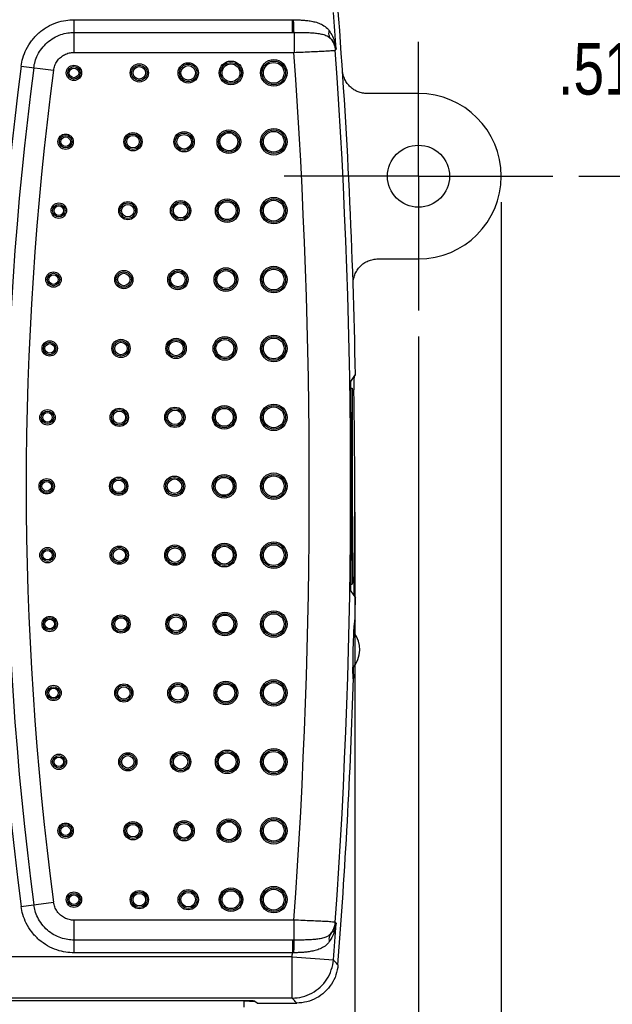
# Model space of a CAD drawing. Header units: inches. Extents: x -8.2 to 16.8, y 0.1 to 12.2.
# Tile 6 of 15: x 9.9 to 11.3, y 7 to 9.4. Entities that reach past the tile are written whole.
import ezdxf

# ---------------------------------------------------------------- set-up
doc = ezdxf.new("R2010")
doc.units = ezdxf.units.IN
doc.header["$LTSCALE"] = 0.935
doc.header["$MEASUREMENT"] = 0
doc.linetypes.add('CENTER', pattern=[0.6, 0.375, -0.075, 0.075, -0.075])
doc.layers.get('0').update_dxf_attribs({"linetype": 'CONTINUOUS'})
doc.layers.add('DEFAULT_1', color=7, linetype='CENTER')
doc.layers.add('DIMENSIONS', color=7, linetype='CONTINUOUS')
doc.styles.get("Standard").update_dxf_attribs({"font": 'txt', "width": 0.8})
doc.dimstyles.new('DIMSTYLE_1', dxfattribs={"dimtxt": 0.125, "dimasz": 0.18, "dimexe": 0.18, "dimexo": 0.0625, "dimgap": 0.09, "dimtad": 0, "dimtih": 1, "dimtoh": 1, "dimdec": 3, "dimzin": 4, "dimdsep": 46, "dimtxsty": 'STANDARD', "dimblk": '_FILLED', "dimblk1": '_FILLED', "dimblk2": '_FILLED', "dimcen": 0.09, "dimadec": 0, "dimazin": 0, "dimtp": 0.001, "dimtm": 0.001, "dimtfac": 1, "dimtdec": 3, "dimtofl": 0, "dimtmove": 0, "dimatfit": 3, "dimldrblk": '_FILLED', "dimfxl": 1, "dimtolj": 1, "dimtzin": 4, "dimarcsym": 0})

# ---------------------------------------------------------------- blocks, each defined once
blk = doc.blocks.new('_FILLED')
at = {"color": 0, "linetype": 'BYBLOCK'}
blk.add_solid([(0, 0), (-1, 0.174), (-1, -0.174)], dxfattribs=at)
blk = doc.blocks.new('*D4')
at = {"layer": 'DIMENSIONS', "color": 2, "linetype": 'CONTINUOUS'}
for p, q in [((11.0689, 8.9751), (11.0689, 5.1626)), ((7.7231, 8.2251), (7.7231, 5.1626)), ((7.7231, 5.2876), (8.6084, 5.2876)), ((11.0689, 5.2876), (10.0584, 5.2876))]:
    blk.add_line(p, q, dxfattribs=at)
at = {"layer": 'DIMENSIONS', "color": 2, "linetype": 'CONTINUOUS', "xscale": 0.18, "yscale": 0.18, "zscale": 0.18, "rotation": 180}
blk.add_blockref('_FILLED', (7.7231, 5.2876), dxfattribs=at)
at = {"layer": 'DIMENSIONS', "color": 2, "linetype": 'CONTINUOUS', "xscale": 0.18, "yscale": 0.18, "zscale": 0.18}
blk.add_blockref('_FILLED', (11.0689, 5.2876), dxfattribs=at)
at = {"layer": 'DIMENSIONS', "color": 2, "linetype": 'CONTINUOUS', "width": 0.8}
for s, p in [('[', (9.2959, 5.2251)), (']', (9.8959, 5.2251)), ('3.346', (8.6709, 5.2251)), ('84.98', (9.3959, 5.2251))]:
    blk.add_text(s, height=0.125, dxfattribs=at).set_placement(p)
blk = doc.blocks.new('*D5')
at = {"layer": 'DIMENSIONS', "color": 2, "linetype": 'CONTINUOUS'}
for p, q in [((11.8189, 9.5476), (11.8189, 9.9076)), ((10.5088, 9.5476), (11.9439, 9.5476)), ((11.2564, 9.0376), (11.9439, 9.0376)), ((11.8189, 9.0376), (11.8189, 8.6776))]:
    blk.add_line(p, q, dxfattribs=at)
at = {"layer": 'DIMENSIONS', "color": 2, "linetype": 'CONTINUOUS', "xscale": 0.18, "yscale": 0.18, "zscale": 0.18}
for p, rotation in [((11.8189, 9.5476), 270), ((11.8189, 9.0376), 90)]:
    blk.add_blockref('_FILLED', p, dxfattribs=dict(at, rotation=rotation))
at = {"layer": 'DIMENSIONS', "color": 2, "linetype": 'CONTINUOUS', "width": 0.8}
for s, p in [('.510', (11.2064, 9.235)), ('[', (11.7314, 9.235)), ('12.95', (11.8314, 9.235)), (']', (12.3314, 9.235))]:
    blk.add_text(s, height=0.125, dxfattribs=at).set_placement(p)
blk = doc.blocks.new('*D6')
at = {"layer": 'DIMENSIONS', "color": 2, "linetype": 'CONTINUOUS'}
for p, q in [((10.8689, 8.6501), (10.8689, 5.9126)), ((10.7147, 8.2251), (10.7147, 5.9126)), ((10.7147, 6.0376), (10.0094, 6.0376)), ((10.8689, 6.0376), (11.2289, 6.0376))]:
    blk.add_line(p, q, dxfattribs=at)
at = {"layer": 'DIMENSIONS', "color": 2, "linetype": 'CONTINUOUS', "xscale": 0.18, "yscale": 0.18, "zscale": 0.18}
blk.add_blockref('_FILLED', (10.7147, 6.0376), dxfattribs=at)
at = {"layer": 'DIMENSIONS', "color": 2, "linetype": 'CONTINUOUS', "xscale": 0.18, "yscale": 0.18, "zscale": 0.18, "rotation": 180}
blk.add_blockref('_FILLED', (10.8689, 6.0376), dxfattribs=at)
at = {"layer": 'DIMENSIONS', "color": 2, "linetype": 'CONTINUOUS', "width": 0.8}
for s, p in [('.154', (8.8219, 5.9751)), ('[', (9.3469, 5.9751)), ('3.92', (9.4469, 5.9751)), (']', (9.8469, 5.9751))]:
    blk.add_text(s, height=0.125, dxfattribs=at).set_placement(p)

msp = doc.modelspace()

# ---------------------------------------------------------------- linework, layer by layer
at = {"color": 7, "linetype": 'CONTINUOUS'}
for p, q in [((10.036, 9.3372), (10.036, 9.4162)), ((10.036, 9.4162), (10.5642, 9.4162)), ((10.5642, 9.3854), (10.5642, 9.4162)), ((10.036, 9.3854), (10.5642, 9.3854)), ((10.5679, 9.3854), (10.5679, 9.3372)), ((10.036, 9.3372), (10.5679, 9.3372)), ((9.9081, 9.3042), (9.9864, 9.2938)), ((10.8689, 9.2376), (10.745, 9.2376)), ((10.7709, 8.8376), (10.8689, 8.8376)), ((10.7057, 8.5412), (10.7165, 8.5579)), ((10.7134, 8.5524), (10.7165, 8.5571)), ((10.705, 8.5246), (10.7089, 8.5246)), ((10.7089, 8.5246), (10.7089, 8.0506)), ((10.7089, 8.5205), (10.7129, 8.5205)), ((10.705, 8.0506), (10.7089, 8.0506)), ((10.7089, 8.0548), (10.7129, 8.0548)), ((10.7057, 8.034), (10.7165, 8.0174)), ((10.7134, 8.0228), (10.7165, 8.0181)), ((9.9081, 7.2711), (9.9864, 7.2814)), ((10.5679, 7.238), (10.036, 7.238)), ((10.036, 7.159), (10.036, 7.238)), ((10.5679, 7.1898), (10.5679, 7.238)), ((10.5642, 7.1898), (10.036, 7.1898)), ((10.5642, 7.1898), (10.5642, 7.159)), ((10.5635, 7.1495), (7.8743, 7.1495)), ((10.5642, 7.159), (10.036, 7.159)), ((10.5635, 7.1495), (10.6631, 7.1419)), ((10.5635, 7.0496), (10.5635, 7.1495)), ((10.5635, 7.0496), (7.8743, 7.0496)), ((8.0028, 7.0439), (10.439, 7.0439)), ((10.4463, 7.0439), (10.4463, 7.0276)), ((10.4789, 7.0376), (10.471, 7.0429)), ((10.4784, 7.0376), (10.4737, 7.0408)), ((10.4789, 7.0376), (10.5745, 7.0376))]:
    msp.add_line(p, q, dxfattribs=at)
for centre, radius in [((10.4155, 9.2876), 0.0286), ((10.5189, 9.2876), 0.0321), ((10.5189, 9.2876), 0.0286), ((10.5189, 9.2876), 0.0286), ((10.0357, 9.2876), 0.0186), ((10.0357, 9.2876), 0.0151), ((10.0357, 9.2876), 0.0151), ((10.0357, 9.2876), 0.0116), ((10.1938, 9.2876), 0.0221), ((10.1938, 9.2876), 0.0186), ((10.1938, 9.2876), 0.0186), ((10.1938, 9.2876), 0.0151), ((10.3121, 9.2876), 0.0246), ((10.3121, 9.2876), 0.0211), ((10.3121, 9.2876), 0.0211), ((10.3121, 9.2876), 0.0176), ((10.4155, 9.2876), 0.0251), ((10.4155, 9.2876), 0.0251), ((10.4155, 9.2876), 0.0216), ((10.5189, 9.2876), 0.0251), ((10.4104, 9.121), 0.0286), ((10.5189, 9.121), 0.0321), ((10.5189, 9.121), 0.0286), ((10.5189, 9.121), 0.0286), ((10.0155, 9.121), 0.0186), ((10.0155, 9.121), 0.0151), ((10.0155, 9.121), 0.0151), ((10.0155, 9.121), 0.0116), ((10.1785, 9.121), 0.0221), ((10.1785, 9.121), 0.0186), ((10.1785, 9.121), 0.0186), ((10.1785, 9.121), 0.0151), ((10.302, 9.121), 0.0246), ((10.302, 9.121), 0.0211), ((10.302, 9.121), 0.0211), ((10.302, 9.121), 0.0176), ((10.4104, 9.121), 0.0251), ((10.4104, 9.121), 0.0251), ((10.4104, 9.121), 0.0216), ((10.5189, 9.121), 0.0251), ((10.8689, 9.0376), 0.075), ((10.4063, 8.9543), 0.0286), ((10.4063, 8.9543), 0.0251), ((10.4063, 8.9543), 0.0251), ((10.5189, 8.9543), 0.0321), ((10.5189, 8.9543), 0.0286), ((10.5189, 8.9543), 0.0286), ((10.5189, 8.9543), 0.0251), ((9.9991, 8.9543), 0.0186), ((9.9991, 8.9543), 0.0151), ((9.9991, 8.9543), 0.0151), ((9.9991, 8.9543), 0.0116), ((10.1661, 8.9543), 0.0221), ((10.1661, 8.9543), 0.0186), ((10.1661, 8.9543), 0.0186), ((10.1661, 8.9543), 0.0151), ((10.2937, 8.9543), 0.0246), ((10.2937, 8.9543), 0.0211), ((10.2937, 8.9543), 0.0211), ((10.2937, 8.9543), 0.0176), ((10.4063, 8.9543), 0.0216), ((10.4031, 8.7876), 0.0286), ((10.4031, 8.7876), 0.0251), ((10.4031, 8.7876), 0.0251), ((10.5189, 8.7876), 0.0321), ((10.5189, 8.7876), 0.0286), ((10.5189, 8.7876), 0.0286), ((10.5189, 8.7876), 0.0251), ((9.9863, 8.7876), 0.0186), ((9.9863, 8.7876), 0.0151), ((9.9863, 8.7876), 0.0151), ((9.9863, 8.7876), 0.0116), ((10.1564, 8.7876), 0.0221), ((10.1564, 8.7876), 0.0186), ((10.1564, 8.7876), 0.0186), ((10.1564, 8.7876), 0.0151), ((10.2872, 8.7876), 0.0246), ((10.2872, 8.7876), 0.0211), ((10.2872, 8.7876), 0.0211), ((10.2872, 8.7876), 0.0176), ((10.4031, 8.7876), 0.0216), ((10.4008, 8.621), 0.0286), ((10.4008, 8.621), 0.0251), ((10.4008, 8.621), 0.0251), ((10.5189, 8.621), 0.0321), ((10.5189, 8.621), 0.0286), ((10.5189, 8.621), 0.0286), ((10.5189, 8.621), 0.0251), ((9.9772, 8.621), 0.0186), ((9.9772, 8.621), 0.0151), ((9.9772, 8.621), 0.0151), ((9.9772, 8.621), 0.0116), ((10.1494, 8.621), 0.0221), ((10.1494, 8.621), 0.0186), ((10.1494, 8.621), 0.0186), ((10.1494, 8.621), 0.0151), ((10.2826, 8.621), 0.0246), ((10.2826, 8.621), 0.0211), ((10.2826, 8.621), 0.0211), ((10.2826, 8.621), 0.0176), ((10.4008, 8.621), 0.0216), ((10.3994, 8.4543), 0.0286), ((10.3994, 8.4543), 0.0251), ((10.3994, 8.4543), 0.0251), ((10.5189, 8.4543), 0.0321), ((10.5189, 8.4543), 0.0286), ((10.5189, 8.4543), 0.0286), ((10.5189, 8.4543), 0.0251), ((9.9717, 8.4543), 0.0186), ((9.9717, 8.4543), 0.0151), ((9.9717, 8.4543), 0.0151), ((9.9717, 8.4543), 0.0116), ((10.1453, 8.4543), 0.0221), ((10.1453, 8.4543), 0.0186), ((10.1453, 8.4543), 0.0186), ((10.1453, 8.4543), 0.0151), ((10.2798, 8.4543), 0.0246), ((10.2798, 8.4543), 0.0211), ((10.2798, 8.4543), 0.0211), ((10.2798, 8.4543), 0.0176), ((10.3994, 8.4543), 0.0216), ((10.3989, 8.2876), 0.0286), ((10.3989, 8.2876), 0.0251), ((10.3989, 8.2876), 0.0251), ((10.5189, 8.2876), 0.0321), ((10.5189, 8.2876), 0.0286), ((10.5189, 8.2876), 0.0286), ((10.5189, 8.2876), 0.0251), ((9.9699, 8.2876), 0.0186), ((9.9699, 8.2876), 0.0151), ((9.9699, 8.2876), 0.0151), ((9.9699, 8.2876), 0.0116), ((10.1439, 8.2876), 0.0221), ((10.1439, 8.2876), 0.0186), ((10.1439, 8.2876), 0.0186), ((10.1439, 8.2876), 0.0151), ((10.2789, 8.2876), 0.0246), ((10.2789, 8.2876), 0.0211), ((10.2789, 8.2876), 0.0211), ((10.2789, 8.2876), 0.0176), ((10.3989, 8.2876), 0.0216), ((10.3994, 8.121), 0.0286), ((10.3994, 8.121), 0.0251), ((10.3994, 8.121), 0.0251), ((10.5189, 8.121), 0.0321), ((10.5189, 8.121), 0.0286), ((10.5189, 8.121), 0.0286), ((10.5189, 8.121), 0.0251), ((9.9717, 8.121), 0.0186), ((9.9717, 8.121), 0.0151), ((9.9717, 8.121), 0.0151), ((9.9717, 8.121), 0.0116), ((10.1453, 8.121), 0.0221), ((10.1453, 8.121), 0.0186), ((10.1453, 8.121), 0.0186), ((10.1453, 8.121), 0.0151), ((10.2798, 8.121), 0.0246), ((10.2798, 8.121), 0.0211), ((10.2798, 8.121), 0.0211), ((10.2798, 8.121), 0.0176), ((10.3994, 8.121), 0.0216), ((10.4008, 7.9543), 0.0286), ((10.4008, 7.9543), 0.0251), ((10.4008, 7.9543), 0.0251), ((10.5189, 7.9543), 0.0321), ((10.5189, 7.9543), 0.0286), ((10.5189, 7.9543), 0.0286), ((10.5189, 7.9543), 0.0251), ((9.9772, 7.9543), 0.0186), ((9.9772, 7.9543), 0.0151), ((9.9772, 7.9543), 0.0151), ((9.9772, 7.9543), 0.0116), ((10.1494, 7.9543), 0.0221), ((10.1494, 7.9543), 0.0186), ((10.1494, 7.9543), 0.0186), ((10.1494, 7.9543), 0.0151), ((10.2826, 7.9543), 0.0246), ((10.2826, 7.9543), 0.0211), ((10.2826, 7.9543), 0.0211), ((10.2826, 7.9543), 0.0176), ((10.4008, 7.9543), 0.0216), ((10.4031, 7.7876), 0.0286), ((10.4031, 7.7876), 0.0251), ((10.4031, 7.7876), 0.0251), ((10.5189, 7.7876), 0.0321), ((10.5189, 7.7876), 0.0286), ((10.5189, 7.7876), 0.0286), ((10.5189, 7.7876), 0.0251), ((9.9863, 7.7876), 0.0186), ((9.9863, 7.7876), 0.0151), ((9.9863, 7.7876), 0.0151), ((9.9863, 7.7876), 0.0116), ((10.1564, 7.7876), 0.0221), ((10.1564, 7.7876), 0.0186), ((10.1564, 7.7876), 0.0186), ((10.1564, 7.7876), 0.0151), ((10.2872, 7.7876), 0.0246), ((10.2872, 7.7876), 0.0211), ((10.2872, 7.7876), 0.0211), ((10.2872, 7.7876), 0.0176), ((10.4031, 7.7876), 0.0216), ((10.2937, 7.621), 0.0246), ((10.4063, 7.621), 0.0286), ((10.4063, 7.621), 0.0251), ((10.4063, 7.621), 0.0251), ((10.5189, 7.621), 0.0321), ((10.5189, 7.621), 0.0286), ((10.5189, 7.621), 0.0286), ((10.5189, 7.621), 0.0251), ((9.9991, 7.621), 0.0186), ((9.9991, 7.621), 0.0151), ((9.9991, 7.621), 0.0151), ((9.9991, 7.621), 0.0116), ((10.1661, 7.621), 0.0221), ((10.1661, 7.621), 0.0186), ((10.1661, 7.621), 0.0186), ((10.1661, 7.621), 0.0151), ((10.2937, 7.621), 0.0211), ((10.2937, 7.621), 0.0211), ((10.2937, 7.621), 0.0176), ((10.4063, 7.621), 0.0216), ((10.302, 7.4543), 0.0246), ((10.4104, 7.4543), 0.0286), ((10.4104, 7.4543), 0.0251), ((10.4104, 7.4543), 0.0251), ((10.5189, 7.4543), 0.0321), ((10.5189, 7.4543), 0.0286), ((10.5189, 7.4543), 0.0286), ((10.5189, 7.4543), 0.0251), ((10.0155, 7.4543), 0.0186), ((10.0155, 7.4543), 0.0151), ((10.0155, 7.4543), 0.0151), ((10.0155, 7.4543), 0.0116), ((10.1785, 7.4543), 0.0221), ((10.1785, 7.4543), 0.0186), ((10.1785, 7.4543), 0.0186), ((10.1785, 7.4543), 0.0151), ((10.302, 7.4543), 0.0211), ((10.302, 7.4543), 0.0211), ((10.302, 7.4543), 0.0176), ((10.4104, 7.4543), 0.0216), ((10.3121, 7.2876), 0.0246), ((10.4155, 7.2876), 0.0286), ((10.4155, 7.2876), 0.0251), ((10.4155, 7.2876), 0.0251), ((10.5189, 7.2876), 0.0321), ((10.5189, 7.2876), 0.0286), ((10.5189, 7.2876), 0.0286), ((10.5189, 7.2876), 0.0251), ((10.0357, 7.2876), 0.0186), ((10.0357, 7.2876), 0.0151), ((10.0357, 7.2876), 0.0151), ((10.0357, 7.2876), 0.0116), ((10.1938, 7.2876), 0.0221), ((10.1938, 7.2876), 0.0186), ((10.1938, 7.2876), 0.0186), ((10.1938, 7.2876), 0.0151), ((10.3121, 7.2876), 0.0211), ((10.3121, 7.2876), 0.0211), ((10.3121, 7.2876), 0.0176), ((10.4155, 7.2876), 0.0216)]:
    msp.add_circle(centre, radius, dxfattribs=at)
for centre, radius, start, end in [((-4.2811, 8.2876), 14.9881, 4.04372, 4.3843), ((-4.2811, 8.2876), 15, 1.02947, 4.42678), ((-4.2811, 8.2876), 14.886, 355.9567, 4.0433), ((-4.2811, 8.2876), 14.986, 355.96377, 4.03623), ((17.6079, 8.2876), 7.7666, 172.47935, 187.52066), ((17.6079, 8.2876), 7.7358, 172.47929, 187.52071), ((17.6079, 8.2876), 7.6876, 172.47929, 187.52071), ((10.8689, 9.0376), 0.2, 270, 90), ((-4.2811, 8.2876), 14.9878, 359.15271, 0.84729), ((-4.2811, 8.2876), 14.9958, 359.11032, 0.88968), ((-4.2811, 8.2876), 15, 358.75531, 358.96771), ((10.6599, 7.8926), 0.067, 319.1259, 37.8266), ((-4.2811, 8.2876), 15, 355.57322, 358.22673), ((-4.2811, 8.2876), 14.9881, 355.6157, 355.95628), ((-4.2811, 8.2876), 14.8881, 355.6157, 355.65245)]:
    msp.add_arc(centre, radius, start, end, dxfattribs=at)
for points, knots in [([(9.9081, 9.3041), (9.909, 9.3106), (9.9119, 9.3245), (9.92, 9.3453), (9.9328, 9.3661), (9.9501, 9.3847), (9.9709, 9.3996), (9.9932, 9.4097), (10.0151, 9.4151), (10.0294, 9.4162), (10.036, 9.4162)], [0, 0, 0, 0, 0.105873, 0.227769, 0.360229, 0.498169, 0.636527, 0.769987, 0.893097, 1, 1, 1, 1]), ([(10.5642, 9.4162), (10.5647, 9.4162), (10.5656, 9.4162), (10.5665, 9.4162), (10.567, 9.4162)], [0, 0, 0, 0, 0.500081, 1, 1, 1, 1]), ([(10.5679, 9.3854), (10.5677, 9.3869), (10.5676, 9.3907), (10.5673, 9.3975), (10.5671, 9.4063), (10.567, 9.4128), (10.567, 9.4162)], [0, 0, 0, 0, 0.141253, 0.372153, 0.668703, 1, 1, 1, 1]), ([(10.567, 9.4162), (10.57, 9.4161), (10.5761, 9.416), (10.5858, 9.4155), (10.5962, 9.4147), (10.6075, 9.4133), (10.6193, 9.4109), (10.6315, 9.4069), (10.6436, 9.4001), (10.6504, 9.3932), (10.6533, 9.3892)], [0, 0, 0, 0, 0.094506, 0.197446, 0.309533, 0.430671, 0.559643, 0.695822, 0.841811, 1, 1, 1, 1]), ([(9.9387, 9.3001), (9.9393, 9.3051), (9.9415, 9.3156), (9.9477, 9.3315), (9.9575, 9.3472), (9.9707, 9.3614), (9.9864, 9.3727), (10.0034, 9.3804), (10.0201, 9.3846), (10.0309, 9.3854), (10.036, 9.3854)], [0, 0, 0, 0, 0.106132, 0.227963, 0.360347, 0.498169, 0.636406, 0.769786, 0.892834, 1, 1, 1, 1]), ([(10.5642, 9.3854), (10.5648, 9.3854), (10.5661, 9.3854), (10.5673, 9.3854), (10.5679, 9.3854)], [0, 0, 0, 0, 0.50017, 1, 1, 1, 1]), ([(10.5679, 9.3854), (10.5714, 9.3854), (10.5786, 9.3854), (10.5897, 9.3853), (10.6014, 9.3851), (10.6135, 9.3845), (10.6255, 9.3833), (10.637, 9.3812), (10.6478, 9.3776), (10.6539, 9.3734), (10.6563, 9.3708)], [0, 0, 0, 0, 0.113641, 0.235907, 0.365263, 0.498619, 0.631601, 0.760582, 0.884056, 1, 1, 1, 1]), ([(10.6563, 9.3708), (10.6551, 9.3724), (10.6532, 9.3761), (10.6522, 9.3825), (10.6527, 9.3869), (10.6532, 9.3892)], [0, 0, 0, 0, 0.312134, 0.642857, 1, 1, 1, 1]), ([(10.6533, 9.3892), (10.6561, 9.3851), (10.6613, 9.3761), (10.667, 9.361), (10.6691, 9.3502), (10.6697, 9.3446)], [0, 0, 0, 0, 0.312756, 0.645404, 1, 1, 1, 1]), ([(10.6563, 9.3708), (10.6585, 9.3682), (10.6624, 9.3624), (10.6663, 9.3527), (10.6675, 9.3459), (10.6677, 9.3425)], [0, 0, 0, 0, 0.333299, 0.6667, 1, 1, 1, 1]), ([(10.6563, 9.3708), (10.6586, 9.3685), (10.6628, 9.3634), (10.6674, 9.3545), (10.6692, 9.3479), (10.6697, 9.3446)], [0, 0, 0, 0, 0.326379, 0.657737, 1, 1, 1, 1]), ([(9.9864, 9.2938), (9.9869, 9.2978), (9.9889, 9.3056), (9.9946, 9.3162), (10.0027, 9.3252), (10.0127, 9.332), (10.024, 9.3363), (10.032, 9.3372), (10.036, 9.3372)], [0, 0, 0, 0, 0.166059, 0.333, 0.499961, 0.666942, 0.833901, 1, 1, 1, 1]), ([(10.5679, 9.3372), (10.5752, 9.3375), (10.5893, 9.338), (10.6097, 9.3389), (10.6281, 9.3397), (10.6435, 9.3406), (10.6555, 9.341), (10.6629, 9.3421), (10.6668, 9.3419), (10.6677, 9.3424)], [0, 0, 0, 0, 0.217941, 0.425304, 0.612262, 0.769735, 0.890372, 0.968329, 1, 1, 1, 1]), ([(10.6677, 9.3424), (10.6679, 9.3427), (10.6684, 9.3432), (10.669, 9.3439), (10.6695, 9.3443), (10.6697, 9.3446)], [0, 0, 0, 0, 0.333352, 0.66669, 1, 1, 1, 1]), ([(10.745, 9.2376), (10.7412, 9.2376), (10.7337, 9.2383), (10.7228, 9.2415), (10.7127, 9.2466), (10.7038, 9.2535), (10.6963, 9.262), (10.6905, 9.2717), (10.6866, 9.2824), (10.6854, 9.2898), (10.6851, 9.2936)], [0, 0, 0, 0, 0.125, 0.249999, 0.375, 0.500001, 0.625001, 0.750001, 0.875, 1, 1, 1, 1]), ([(10.711, 8.7757), (10.7108, 8.7797), (10.7114, 8.7878), (10.7146, 8.7994), (10.72, 8.8102), (10.7275, 8.8197), (10.7368, 8.8274), (10.7473, 8.8332), (10.7589, 8.8368), (10.7669, 8.8376), (10.7709, 8.8376)], [0, 0, 0, 0, 0.125, 0.249999, 0.375, 0.500001, 0.625001, 0.750002, 0.875, 1, 1, 1, 1]), ([(10.7134, 8.5524), (10.7133, 8.5522), (10.7132, 8.5511), (10.713, 8.5492), (10.7129, 8.5462), (10.7128, 8.5422), (10.7128, 8.5375), (10.7128, 8.5322), (10.7128, 8.5264), (10.7129, 8.5225), (10.7129, 8.5205)], [0, 0, 0, 0, 0.028456, 0.09134, 0.186734, 0.311294, 0.460582, 0.629247, 0.811233, 1, 1, 1, 1]), ([(10.705, 8.5246), (10.705, 8.5253), (10.705, 8.5275), (10.7051, 8.531), (10.7052, 8.535), (10.7053, 8.538), (10.7055, 8.5399), (10.7055, 8.541), (10.7057, 8.5412)], [0, 0, 0, 0, 0.113117, 0.400578, 0.640423, 0.824108, 0.9452, 1, 1, 1, 1]), ([(10.7051, 8.5093), (10.7051, 8.5113), (10.705, 8.5152), (10.705, 8.5204), (10.705, 8.5235), (10.705, 8.5246)], [0, 0, 0, 0, 0.392713, 0.77132, 1, 1, 1, 1]), ([(10.705, 8.0506), (10.705, 8.0518), (10.705, 8.0549), (10.705, 8.06), (10.7051, 8.064), (10.7051, 8.066)], [0, 0, 0, 0, 0.228686, 0.607289, 1, 1, 1, 1]), ([(10.7057, 8.034), (10.7055, 8.0343), (10.7055, 8.0353), (10.7053, 8.0373), (10.7052, 8.0403), (10.7051, 8.0442), (10.705, 8.0478), (10.705, 8.05), (10.705, 8.0506)], [0, 0, 0, 0, 0.054801, 0.175894, 0.359583, 0.59943, 0.886891, 1, 1, 1, 1]), ([(10.7129, 8.0548), (10.7129, 8.0528), (10.7128, 8.0488), (10.7128, 8.0431), (10.7128, 8.0377), (10.7128, 8.033), (10.7129, 8.0291), (10.713, 8.026), (10.7132, 8.0241), (10.7133, 8.0231), (10.7134, 8.0228)], [0, 0, 0, 0, 0.188768, 0.370755, 0.539422, 0.68871, 0.813269, 0.908661, 0.971545, 1, 1, 1, 1]), ([(10.7127, 7.9336), (10.7128, 7.9356), (10.7131, 7.9422), (10.7132, 7.9523), (10.7151, 7.9586), (10.7144, 7.9646), (10.7154, 7.9646)], [0, 0, 0, 0, 0.195991, 0.626795, 0.903075, 1, 1, 1, 1]), ([(10.7154, 7.9618), (10.715, 7.959), (10.7144, 7.9517), (10.7138, 7.942), (10.7134, 7.9351), (10.7133, 7.9327)], [0, 0, 0, 0, 0.290982, 0.748845, 1, 1, 1, 1]), ([(10.7105, 7.8488), (10.7106, 7.8536), (10.7105, 7.8645), (10.7109, 7.8827), (10.7115, 7.9025), (10.712, 7.9198), (10.7126, 7.9299), (10.7127, 7.9336)], [0, 0, 0, 0, 0.164804, 0.394529, 0.637341, 0.867328, 1, 1, 1, 1]), ([(10.7116, 7.8206), (10.7107, 7.8206), (10.7116, 7.8267), (10.7101, 7.8329), (10.7105, 7.842), (10.7105, 7.8477), (10.7105, 7.8488)], [0, 0, 0, 0, 0.10553, 0.408693, 0.882016, 1, 1, 1, 1]), ([(10.7112, 7.8495), (10.7112, 7.8482), (10.7112, 7.8423), (10.7113, 7.8336), (10.7115, 7.8263), (10.7117, 7.8235)], [0, 0, 0, 0, 0.155741, 0.673678, 1, 1, 1, 1]), ([(10.036, 7.159), (10.0294, 7.159), (10.0153, 7.1601), (9.9936, 7.1654), (9.9713, 7.1754), (9.9506, 7.1902), (9.9332, 7.2087), (9.9202, 7.2296), (9.9119, 7.2506), (9.909, 7.2646), (9.9081, 7.2711)], [0, 0, 0, 0, 0.105922, 0.227858, 0.360353, 0.498307, 0.636651, 0.770078, 0.893145, 1, 1, 1, 1]), ([(10.036, 7.1898), (10.031, 7.1898), (10.0202, 7.1907), (10.0037, 7.1947), (9.9868, 7.2023), (9.971, 7.2135), (9.9577, 7.2277), (9.9479, 7.2435), (9.9416, 7.2595), (9.9393, 7.2701), (9.9387, 7.2751)], [0, 0, 0, 0, 0.106166, 0.228039, 0.360457, 0.498294, 0.636518, 0.769864, 0.89287, 1, 1, 1, 1]), ([(10.036, 7.238), (10.032, 7.238), (10.024, 7.239), (10.0127, 7.2432), (10.0027, 7.25), (9.9946, 7.259), (9.9889, 7.2697), (9.9869, 7.2775), (9.9864, 7.2814)], [0, 0, 0, 0, 0.166061, 0.333002, 0.499964, 0.666944, 0.833902, 1, 1, 1, 1]), ([(10.6677, 7.2328), (10.6668, 7.2333), (10.6629, 7.2332), (10.6555, 7.2342), (10.6435, 7.2347), (10.6281, 7.2356), (10.6097, 7.2364), (10.5893, 7.2372), (10.5752, 7.2378), (10.5679, 7.238)], [0, 0, 0, 0, 0.031671, 0.109628, 0.230265, 0.387738, 0.574696, 0.782059, 1, 1, 1, 1]), ([(10.6697, 7.2307), (10.6691, 7.2251), (10.667, 7.2142), (10.6613, 7.1992), (10.6561, 7.1902), (10.6533, 7.1861)], [0, 0, 0, 0, 0.354679, 0.687292, 1, 1, 1, 1]), ([(10.6563, 7.2044), (10.6585, 7.2071), (10.6624, 7.2129), (10.6663, 7.2225), (10.6675, 7.2294), (10.6677, 7.2328)], [0, 0, 0, 0, 0.3333, 0.6667, 1, 1, 1, 1]), ([(10.6697, 7.2307), (10.6692, 7.2273), (10.6674, 7.2208), (10.6628, 7.2119), (10.6586, 7.2068), (10.6563, 7.2044)], [0, 0, 0, 0, 0.342354, 0.673666, 1, 1, 1, 1]), ([(10.6697, 7.2307), (10.6694, 7.2311), (10.6687, 7.2318), (10.6681, 7.2325), (10.6677, 7.2328)], [0, 0, 0, 0, 0.499984, 1, 1, 1, 1]), ([(10.6563, 7.2044), (10.6539, 7.2019), (10.6478, 7.1976), (10.637, 7.194), (10.6255, 7.1919), (10.6135, 7.1908), (10.6014, 7.1902), (10.5897, 7.1899), (10.5786, 7.1898), (10.5714, 7.1898), (10.5679, 7.1898)], [0, 0, 0, 0, 0.115931, 0.239405, 0.368386, 0.501368, 0.634726, 0.764085, 0.886355, 1, 1, 1, 1]), ([(10.6563, 7.2044), (10.6551, 7.2029), (10.6532, 7.1991), (10.6522, 7.1927), (10.6527, 7.1883), (10.6532, 7.1861)], [0, 0, 0, 0, 0.312129, 0.642856, 1, 1, 1, 1]), ([(10.5679, 7.1898), (10.5673, 7.1898), (10.5661, 7.1898), (10.5648, 7.1898), (10.5642, 7.1898)], [0, 0, 0, 0, 0.499831, 1, 1, 1, 1]), ([(10.5679, 7.1898), (10.5677, 7.1884), (10.5676, 7.1846), (10.5673, 7.1777), (10.5671, 7.1689), (10.567, 7.1625), (10.567, 7.1591)], [0, 0, 0, 0, 0.141252, 0.372151, 0.668701, 1, 1, 1, 1]), ([(10.6533, 7.1861), (10.6504, 7.1821), (10.6436, 7.1751), (10.6315, 7.1684), (10.6193, 7.1644), (10.6075, 7.162), (10.5962, 7.1606), (10.5858, 7.1597), (10.5761, 7.1593), (10.57, 7.1591), (10.567, 7.1591)], [0, 0, 0, 0, 0.158179, 0.304169, 0.440347, 0.56932, 0.690459, 0.802548, 0.905491, 1, 1, 1, 1]), ([(10.567, 7.1591), (10.5665, 7.1591), (10.5656, 7.159), (10.5647, 7.159), (10.5642, 7.159)], [0, 0, 0, 0, 0.499926, 1, 1, 1, 1]), ([(10.5635, 7.0496), (10.5717, 7.0496), (10.5883, 7.0516), (10.6116, 7.0608), (10.632, 7.0754), (10.6482, 7.0946), (10.6591, 7.1172), (10.6625, 7.1336), (10.6631, 7.1419)], [0, 0, 0, 0, 0.165682, 0.332487, 0.49932, 0.666241, 0.833141, 1, 1, 1, 1]), ([(10.6742, 7.1299), (10.6735, 7.1216), (10.6702, 7.1052), (10.6593, 7.0826), (10.6431, 7.0635), (10.6228, 7.0488), (10.5994, 7.0397), (10.5828, 7.0376), (10.5745, 7.0376)], [0, 0, 0, 0, 0.166735, 0.333379, 0.5, 0.666621, 0.833265, 1, 1, 1, 1]), ([(10.6742, 7.1299), (10.6729, 7.1312), (10.6705, 7.1339), (10.6668, 7.1379), (10.6644, 7.1405), (10.6631, 7.1419)], [0, 0, 0, 0, 0.333251, 0.666584, 1, 1, 1, 1]), ([(10.439, 7.0439), (10.4411, 7.0439), (10.4435, 7.0439), (10.4459, 7.0439), (10.4463, 7.0439)], [0, 0, 0, 0, 0.835393, 1, 1, 1, 1]), ([(10.4463, 7.0439), (10.4478, 7.0439), (10.4512, 7.0439), (10.4561, 7.0438), (10.4608, 7.0437), (10.4647, 7.0435), (10.4678, 7.0434), (10.4697, 7.0431), (10.4708, 7.0431), (10.471, 7.0429)], [0, 0, 0, 0, 0.186988, 0.404811, 0.597621, 0.758521, 0.881791, 0.963115, 1, 1, 1, 1]), ([(10.4638, 7.0415), (10.4622, 7.0416), (10.4588, 7.0417), (10.4535, 7.0417), (10.4497, 7.0418), (10.4478, 7.0418)], [0, 0, 0, 0, 0.298629, 0.635994, 1, 1, 1, 1]), ([(10.4737, 7.0408), (10.4735, 7.0409), (10.4724, 7.041), (10.4705, 7.0412), (10.4688, 7.0413), (10.4678, 7.0414)], [0, 0, 0, 0, 0.152747, 0.48952, 1, 1, 1, 1]), ([(10.5745, 7.0376), (10.5733, 7.039), (10.5708, 7.0416), (10.5672, 7.0456), (10.5647, 7.0482), (10.5635, 7.0496)], [0, 0, 0, 0, 0.333251, 0.666584, 1, 1, 1, 1])]:
    msp.add_open_spline(points, degree=3, knots=knots, dxfattribs=at)
for points in [[(10.4478, 7.0418), (10.4473, 7.0418), (10.4468, 7.0418), (10.4463, 7.0418)], [(10.4678, 7.0414), (10.4664, 7.0414), (10.4651, 7.0415), (10.4638, 7.0415)]]:
    msp.add_open_spline(points, degree=3, dxfattribs=at)
at = {"layer": 'DEFAULT_1', "color": 7, "linetype": 'CENTER'}
for q in [(10.8689, 9.3626), (10.5439, 9.0376), (11.1939, 9.0376), (10.8689, 8.7126)]:
    msp.add_line((10.8689, 9.0376), q, dxfattribs=at)

# ---------------------------------------------------------------- dimensions: what is measured, and where the dimension line sits
at = {"layer": 'DIMENSIONS', "color": 2, "linetype": 'CONTINUOUS'}
for base, p1, p2, angle, picture, middle in [((11.8189, 9.0376), (10.5088, 9.5476), (11.2564, 9.0376), 270, '*D5', (11.8189, 9.2975)), ((10.7147, 6.0376), (10.8689, 8.6501), (10.7147, 8.2251), 180, '*D6', (9.3844, 6.0376))]:
    dim = msp.add_linear_dim(base=base, p1=p1, p2=p2, angle=angle, dimstyle='DIMSTYLE_1', dxfattribs=at)
    dim.commit()
    dim.dimension.update_dxf_attribs({"geometry": picture, "text_midpoint": middle, "dimtype": 160})
dim = msp.add_linear_dim(base=(11.0689, 5.2876), p1=(7.7231, 8.2251), p2=(11.0689, 8.9751), dimstyle='DIMSTYLE_1', dxfattribs=at)
dim.commit()
dim.dimension.update_dxf_attribs({"geometry": '*D4', "text_midpoint": (9.3334, 5.2876), "dimtype": 160})

doc.saveas('drawing.dxf')
